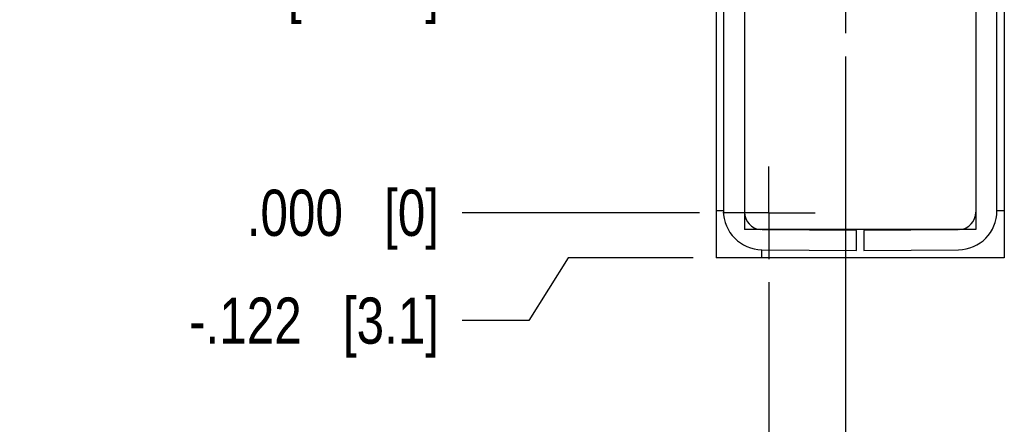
# Model space of a CAD drawing. Header units: inches. Extents: x 0 to 22, y 0 to 17.
# Tile 3 of 41: x 1.3 to 4, y 6.1 to 7.2. Entities that reach past the tile are written whole.
import ezdxf

# ---------------------------------------------------------------- set-up
doc = ezdxf.new("R2010")
doc.units = ezdxf.units.IN
doc.header["$LTSCALE"] = 1.21
doc.header["$MEASUREMENT"] = 0
doc.linetypes.add('CENTER', pattern=[0.6, 0.375, -0.075, 0.075, -0.075])
doc.layers.get('0').update_dxf_attribs({"linetype": 'CONTINUOUS'})
doc.layers.add('DEFAULT_1', color=7, linetype='CENTER')
doc.layers.add('DIMENSIONS', color=7, linetype='CONTINUOUS')
doc.styles.get("Standard").update_dxf_attribs({"font": 'txt', "width": 0.8})
doc.dimstyles.new('DIMSTYLE_1', dxfattribs={"dimtxt": 0.125, "dimasz": 0.18, "dimexe": 0.18, "dimexo": 0.0625, "dimgap": 0.09, "dimtad": 0, "dimtih": 1, "dimtoh": 1, "dimdec": 3, "dimzin": 4, "dimdsep": 46, "dimtxsty": 'STANDARD', "dimblk": '_FILLED', "dimblk1": '_FILLED', "dimblk2": '_FILLED', "dimcen": 0.09, "dimadec": 0, "dimazin": 0, "dimtp": 0.01, "dimtm": 0.01, "dimtfac": 1, "dimtdec": 3, "dimtofl": 0, "dimtmove": 0, "dimatfit": 3, "dimldrblk": '_FILLED', "dimfxl": 1, "dimtolj": 1, "dimtzin": 4, "dimarcsym": 0})

# ---------------------------------------------------------------- blocks, each defined once
blk = doc.blocks.new('*D0')
at = {"layer": 'DIMENSIONS', "color": 2, "linetype": 'CONTINUOUS'}
for p, q in [((2.8316, 6.5302), (2.7253, 6.3605)), ((3.1698, 6.5302), (2.8316, 6.5302)), ((2.7253, 6.3605), (2.5448, 6.3605))]:
    blk.add_line(p, q, dxfattribs=at)
at = {"layer": 'DIMENSIONS', "color": 2, "linetype": 'CONTINUOUS', "insert": (2.4823, 6.423), "char_height": 0.125, "width": 1.125, "attachment_point": 3, "line_spacing_factor": 0.9}
blk.add_mtext('-.122{\\Ftxt.shx;\\W1.000000;\\H0.125000; }[3.1]', dxfattribs=at)
blk = doc.blocks.new('_FILLED')
at = {"color": 0, "linetype": 'BYBLOCK'}
blk.add_solid([(0, 0), (-1, 0.174), (-1, -0.174)], dxfattribs=at)
blk = doc.blocks.new('*D1')
at = {"layer": 'DIMENSIONS', "color": 2, "linetype": 'CONTINUOUS'}
blk.add_line((3.1877, 6.6522), (2.5448, 6.6522), dxfattribs=at)
at = {"layer": 'DIMENSIONS', "color": 2, "linetype": 'CONTINUOUS', "insert": (2.4823, 6.7147), "char_height": 0.125, "width": 0.825, "attachment_point": 3, "line_spacing_factor": 0.9}
blk.add_mtext('.000{\\Ftxt.shx;\\W1.000000;\\H0.125000; }[0]', dxfattribs=at)
blk = doc.blocks.new('*D2')
at = {"layer": 'DIMENSIONS', "color": 2, "linetype": 'CONTINUOUS'}
blk.add_line((3.3946, 7.2629), (2.5448, 7.2629), dxfattribs=at)
at = {"layer": 'DIMENSIONS', "color": 2, "linetype": 'CONTINUOUS', "insert": (2.4823, 7.3254), "char_height": 0.125, "width": 1.225, "attachment_point": 3, "line_spacing_factor": 0.9}
blk.add_mtext('.611{\\Ftxt.shx;\\W1.000000;\\H0.125000; }[15.51]', dxfattribs=at)
blk = doc.blocks.new('*D3')
at = {"layer": 'DIMENSIONS', "color": 2, "linetype": 'CONTINUOUS'}
blk.add_line((3.3946, 9.1527), (2.5448, 9.1527), dxfattribs=at)
at = {"layer": 'DIMENSIONS', "color": 2, "linetype": 'CONTINUOUS', "insert": (2.4823, 9.2152), "char_height": 0.125, "width": 1.325, "attachment_point": 3, "line_spacing_factor": 0.9}
blk.add_mtext('2.500{\\Ftxt.shx;\\W1.000000;\\H0.125000; }[63.51]', dxfattribs=at)
blk = doc.blocks.new('*D4')
at = {"layer": 'DIMENSIONS', "color": 2, "linetype": 'CONTINUOUS'}
blk.add_line((3.4547, 9.7907), (2.5448, 9.7907), dxfattribs=at)
at = {"layer": 'DIMENSIONS', "color": 2, "linetype": 'CONTINUOUS', "insert": (2.4823, 9.8532), "char_height": 0.125, "width": 1.325, "attachment_point": 3, "line_spacing_factor": 0.9}
blk.add_mtext('3.138{\\Ftxt.shx;\\W1.000000;\\H0.125000; }[79.72]', dxfattribs=at)
blk = doc.blocks.new('*D5')
at = {"layer": 'DIMENSIONS', "color": 2, "linetype": 'CONTINUOUS'}
blk.add_line((3.4547, 10.5055), (2.5448, 10.5055), dxfattribs=at)
at = {"layer": 'DIMENSIONS', "color": 2, "linetype": 'CONTINUOUS', "insert": (2.4823, 10.568), "char_height": 0.125, "width": 1.325, "attachment_point": 3, "line_spacing_factor": 0.9}
blk.add_mtext('3.853{\\Ftxt.shx;\\W1.000000;\\H0.125000; }[97.88]', dxfattribs=at)
blk = doc.blocks.new('*D6')
at = {"layer": 'DIMENSIONS', "color": 2, "linetype": 'CONTINUOUS'}
blk.add_line((3.1698, 11.5962), (2.5448, 11.5962), dxfattribs=at)
at = {"layer": 'DIMENSIONS', "color": 2, "linetype": 'CONTINUOUS', "insert": (2.4823, 11.6587), "char_height": 0.125, "width": 1.425, "attachment_point": 3, "line_spacing_factor": 0.9}
blk.add_mtext('4.944{\\Ftxt.shx;\\W1.000000;\\H0.125000; }[125.58]', dxfattribs=at)
blk = doc.blocks.new('*D7')
at = {"layer": 'DIMENSIONS', "color": 2, "linetype": 'CONTINUOUS'}
blk.add_line((3.5822, 7.0753), (3.5822, 5.8427), dxfattribs=at)
at = {"layer": 'DIMENSIONS', "color": 2, "linetype": 'CONTINUOUS', "insert": (3.5197, 5.7802), "char_height": 0.125, "width": 1.425, "attachment_point": 3, "rotation": 90, "line_spacing_factor": 0.9}
blk.add_mtext('2X .207{\\Ftxt.shx;\\W1.000000;\\H0.125000; }[5.26]', dxfattribs=at)
blk = doc.blocks.new('*D8')
at = {"layer": 'DIMENSIONS', "color": 2, "linetype": 'CONTINUOUS'}
blk.add_line((3.3753, 6.4646), (3.3753, 5.8427), dxfattribs=at)
at = {"layer": 'DIMENSIONS', "color": 2, "linetype": 'CONTINUOUS', "insert": (3.3128, 5.7802), "char_height": 0.125, "width": 0.825, "attachment_point": 3, "rotation": 90, "line_spacing_factor": 0.9}
blk.add_mtext('.000{\\Ftxt.shx;\\W1.000000;\\H0.125000; }[0]', dxfattribs=at)

msp = doc.modelspace()

# ---------------------------------------------------------------- linework, layer by layer
at = {"color": 6, "linetype": 'CONTINUOUS'}
for p, q in [((3.2323, 11.5962), (3.2323, 6.5302)), ((4.0123, 11.5962), (4.0123, 6.5302)), ((3.3093, 11.5192), (3.3093, 6.6072)), ((3.9353, 11.5192), (3.9353, 6.6072)), ((3.9353, 6.6072), (3.3093, 6.6072)), ((4.0123, 6.5302), (3.2323, 6.5302))]:
    msp.add_line(p, q, dxfattribs=at)
at = {"color": 9, "linetype": 'CONTINUOUS'}
for p, q in [((3.2521, 11.469), (3.2521, 6.6574)), ((3.9925, 6.6574), (3.9925, 11.469)), ((3.2521, 6.6574), (3.2323, 6.6574)), ((4.0123, 6.6574), (3.9925, 6.6574)), ((3.3562, 6.5524), (3.6123, 6.5502)), ((3.3562, 6.5324), (3.3562, 6.5524)), ((3.6323, 6.5502), (3.8884, 6.5524))]:
    msp.add_line(p, q, dxfattribs=at)
at = {"color": 7, "linetype": 'CONTINUOUS'}
for p, q in [((3.6123, 6.6041), (3.3569, 6.6063)), ((3.6123, 6.5502), (3.6123, 6.6041)), ((3.8877, 6.6063), (3.6323, 6.6041)), ((3.6323, 6.6041), (3.6323, 6.5502))]:
    msp.add_line(p, q, dxfattribs=at)
at = {"color": 9, "linetype": 'CONTINUOUS'}
for centre, start, end in [((3.3571, 6.6574), 180.0005, 269.4993), ((3.8875, 6.6574), 270.5005, 359.9993)]:
    msp.add_arc(centre, 0.105, start, end, dxfattribs=at)
at = {"color": 7, "linetype": 'CONTINUOUS'}
for centre, start, end in [((3.3573, 6.6543), 180, 264.2774), ((3.8873, 6.6543), 275.7308, 360)]:
    msp.add_arc(centre, 0.048, start, end, dxfattribs=at)
at = {"layer": 'DEFAULT_1', "color": 7, "linetype": 'CENTER'}
for p, q in [((3.5822, 7.2629), (3.5822, 7.1378)), ((3.3753, 6.6522), (3.3753, 6.7773)), ((3.3753, 6.6522), (3.2502, 6.6522)), ((3.3753, 6.6522), (3.5004, 6.6522)), ((3.3753, 6.6522), (3.3753, 6.5271))]:
    msp.add_line(p, q, dxfattribs=at)

# ---------------------------------------------------------------- dimensions: what is measured, and where the dimension line sits
at = {"layer": 'DIMENSIONS', "color": 2, "linetype": 'CONTINUOUS'}
for feature_location, offset, dtype, origin, picture, middle in [((3.1698, 11.5962), (-0.625, 0), 0, (3.2323, 6.6522), '*D6', (1.4698, 11.5962)), ((3.4547, 10.5055), (-0.9099, 0), 0, (3.5172, 6.6522), '*D5', (1.5198, 10.5055)), ((3.45471, 9.79066), (-0.9099, 0), 0, (3.51721, 6.65218), '*D4', (1.51981, 9.79066)), ((3.3946, 9.15266), (-0.8498, 0), 0, (3.4571, 6.65218), '*D3', (1.51981, 9.15266)), ((3.3946, 7.2629), (-0.8498, 0), 0, (3.4571, 6.6522), '*D2', (1.6198, 7.2629)), ((3.1877073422, 6.6521826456), (-0.6429000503, 0), 0, (3.2502073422, 6.6521826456), '*D1', (1.8198072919, 6.6521826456)), ((3.3753073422, 6.4645826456), (0, -0.6219), 1, (3.3753073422, 6.5270826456), '*D8', (3.4873257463, 5.1441834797))]:
    dim = msp.add_ordinate_dim(feature_location=feature_location, offset=offset, dtype=dtype, origin=origin, dimstyle='DIMSTYLE_1', dxfattribs=at)
    dim.commit()
    dim.dimension.update_dxf_attribs({"geometry": picture, "text_midpoint": middle})
for feature_location, offset, dtype, origin, text, picture, middle in [((3.5822, 7.0753), (0, -1.2326), 1, (3.3753, 6.5271), '2X <>', '*D7', (3.6942, 4.8889)), ((3.1698, 6.5302), (-0.625, -0.1697), 0, (3.2502, 6.6522), '-<>', '*D0', (1.7198, 6.3605))]:
    dim = msp.add_ordinate_dim(feature_location=feature_location, offset=offset, dtype=dtype, origin=origin, text=text, dimstyle='DIMSTYLE_1', dxfattribs=at)
    dim.commit()
    dim.dimension.update_dxf_attribs({"geometry": picture, "text_midpoint": middle})

doc.saveas('drawing.dxf')
